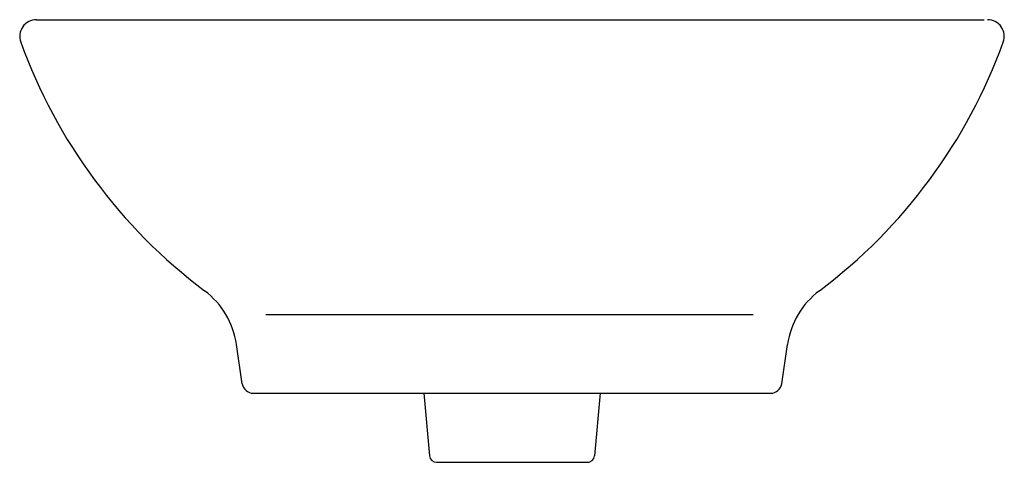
# Model space of a CAD drawing. Header units: millimetres. Extents: x -0.206 to 0.206, y -0.093 to 0.092.
import ezdxf

# ---------------------------------------------------------------- set-up
doc = ezdxf.new("R2010")
doc.units = ezdxf.units.MM
doc.layers.add('BLOCKS', color=3, linetype='Continuous')

msp = doc.modelspace()

# ---------------------------------------------------------------- linework, layer by layer
at = {"layer": 'BLOCKS'}
for p, q in [((-0.1993551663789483, 0.09221573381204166), (0.1979521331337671, 0.09222039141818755)), ((-0.1031452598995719, -0.0313435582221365), (0.1011065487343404, -0.0313435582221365)), ((-0.1130492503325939, -0.0603822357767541), (-0.1154661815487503, -0.04395518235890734)), ((0.1130700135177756, -0.0603822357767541), (0.1154869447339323, -0.04395518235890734)), ((-0.1084366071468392, -0.06436587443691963), (0.1084573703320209, -0.06436587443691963)), ((-0.03688835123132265, -0.06436587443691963), (-0.03457384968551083, -0.09058584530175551)), ((0.03690911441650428, -0.06436587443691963), (0.03459461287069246, -0.09058584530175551)), ((-0.03158546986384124, -0.09332205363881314), (0.03231092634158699, -0.09332205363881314))]:
    msp.add_line(p, q, dxfattribs=at)
for centre, radius, start, end in [((-0.1993550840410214, 0.08519207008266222), 0.007023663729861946, 90.0006716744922, 199.8691132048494), ((0.1993758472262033, 0.08519207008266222), 0.007023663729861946, 340.1308867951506, 89.99932832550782), ((0.0070833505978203, 0.1597958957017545), 0.226528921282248, 199.8691132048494, 233.1128009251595), ((-0.007062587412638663, 0.1597958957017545), 0.226528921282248, 306.8871990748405, 340.1308867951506), ((-0.1495944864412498, -0.04897651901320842), 0.03449572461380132, 8.36994220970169, 53.11280092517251), ((0.1496152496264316, -0.04897651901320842), 0.03449572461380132, 126.8871990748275, 171.6300577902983), ((-0.1084366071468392, -0.05970357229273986), 0.004662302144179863, 188.3699422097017, 270), ((0.1084573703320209, -0.05970357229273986), 0.004662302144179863, 270, 351.6300577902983), ((-0.03158546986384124, -0.0903220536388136), 0.003, 185.0445645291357, 270), ((0.03160623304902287, -0.0903220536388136), 0.003, 270, 354.9554354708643)]:
    msp.add_arc(centre, radius, start, end, dxfattribs=at)

doc.saveas('drawing.dxf')
